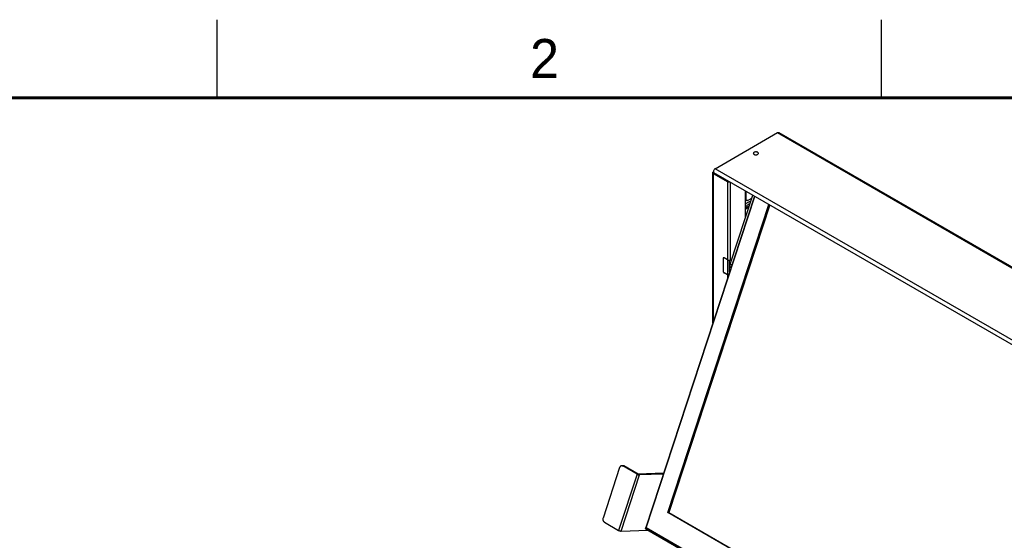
# Model space of a CAD drawing. Header units: inches. Extents: x 0 to 34, y 0 to 22.
# Tile 38 of 49: x 24.2 to 30.5, y 18.7 to 22. Entities that reach past the tile are written whole.
import ezdxf

# ---------------------------------------------------------------- set-up
doc = ezdxf.new("R2010")
doc.units = ezdxf.units.IN
doc.header["$LTSCALE"] = 1.87
doc.header["$MEASUREMENT"] = 0
doc.layers.get('0').update_dxf_attribs({"linetype": 'CONTINUOUS'})
doc.styles.get("Standard").update_dxf_attribs({"font": 'txt', "width": 0.8})

msp = doc.modelspace()

# ---------------------------------------------------------------- linework, layer by layer
at = {"color": 2, "linetype": 'CONTINUOUS'}
for p, q in [((25.5, 22), (25.5, 21.5)), ((29.75, 22), (29.75, 21.5))]:
    msp.add_line(p, q, dxfattribs=at)
at = {"color": 7, "linetype": 'CONTINUOUS'}
for p, q in [((28.6869, 21.046), (29.0868, 21.2769)), ((29.0868, 21.2769), (31.6831, 19.7778)), ((29.0941, 21.2776), (31.6905, 19.7785)), ((31.2832, 19.547), (28.6869, 21.046)), ((28.6718, 20.0585), (28.6718, 21.0201)), ((28.6761, 20.0717), (28.6761, 21.0141)), ((28.7652, 20.9627), (28.6761, 21.0141)), ((31.2756, 19.5213), (28.6793, 21.0204)), ((28.7652, 20.9627), (28.7652, 20.3437)), ((28.7861, 20.4632), (28.7861, 20.9587)), ((28.7835, 20.4358), (28.9279, 20.8768)), ((28.8801, 20.9045), (28.8801, 20.7307)), ((28.8837, 20.8516), (28.8801, 20.8537)), ((28.8837, 20.9024), (28.8837, 20.8516)), ((28.8976, 20.8436), (28.9216, 20.8574)), ((28.8801, 20.8471), (28.8878, 20.8426)), ((28.9046, 20.8057), (28.8801, 20.7915)), ((28.8818, 20.7861), (28.8801, 20.7871)), ((28.902, 20.7978), (28.8818, 20.7861)), ((28.7652, 20.4632), (28.7443, 20.4753)), ((28.7374, 20.4713), (28.7374, 20.3909)), ((28.7791, 20.3862), (28.7791, 20.4611)), ((28.7935, 20.43), (28.7835, 20.4358)), ((28.7861, 20.4632), (28.794, 20.4678)), ((28.7652, 20.3668), (28.7443, 20.3789)), ((28.0759, 19.133), (27.97, 18.8096)), ((28.1871, 19.0901), (28.0695, 18.7309)), ((28.0891, 19.1446), (28.0967, 19.1449)), ((28.0957, 19.1429), (28.1033, 19.1432)), ((28.1871, 19.0901), (28.0957, 19.1429)), ((28.1947, 19.0904), (28.1033, 19.1432)), ((28.3569, 19.0967), (28.1947, 19.0904)), ((28.3552, 19.0915), (28.203, 19.0856)), ((28.0854, 18.7263), (28.203, 19.0856)), ((27.9781, 18.7836), (28.0695, 18.7309)), ((28.0854, 18.7263), (28.2558, 18.733))]:
    msp.add_line(p, q, dxfattribs=at)
at = {"color": 6, "linetype": 'CONTINUOUS'}
for p, q in [((28.9379, 20.871), (28.2431, 18.7494)), ((28.9397, 20.87), (28.2455, 18.7503)), ((28.2461, 18.7461), (28.9414, 20.869)), ((28.3853, 18.8451), (29.0312, 20.8172)), ((29.0364, 20.8142), (28.3916, 18.8454)), ((28.3853, 18.8451), (28.3916, 18.8454)), ((30.5189, 17.6132), (28.3853, 18.8451)), ((28.3916, 18.8454), (30.5199, 17.6165)), ((28.2425, 18.7413), (28.2443, 18.7467)), ((28.2425, 18.7413), (28.2434, 18.7414)), ((28.2464, 18.7391), (28.2425, 18.7413)), ((30.4694, 17.4624), (28.2461, 18.7461)), ((28.2475, 18.7378), (30.4674, 17.4561)), ((28.2495, 18.7373), (28.2475, 18.7378)), ((28.2495, 18.7373), (30.4676, 17.4566))]:
    msp.add_line(p, q, dxfattribs=at)
at = {"color": 7, "linetype": 'CONTINUOUS', "const_width": 0.02}
msp.add_lwpolyline([(33.5, 21.5), (0.5, 21.5)], dxfattribs=at)
at = {"color": 7, "linetype": 'CONTINUOUS'}
for points, knots in [([(29.0868, 21.2769), (29.088, 21.2776), (29.0904, 21.2786), (29.0931, 21.2782), (29.0941, 21.2776)], [0, 0, 0, 0, 0.550867, 1, 1, 1, 1]), ([(28.9361, 21.1509), (28.9347, 21.1501), (28.9324, 21.1484), (28.9313, 21.1456), (28.9313, 21.1443)], [0, 0, 0, 0, 0.550842, 1, 1, 1, 1]), ([(28.9313, 21.1443), (28.9313, 21.143), (28.9324, 21.1402), (28.9363, 21.1373), (28.9415, 21.1353), (28.9476, 21.1347), (28.9536, 21.1353), (28.9574, 21.1367), (28.959, 21.1377)], [0, 0, 0, 0, 0.117709, 0.261984, 0.437095, 0.631071, 0.825031, 1, 1, 1, 1]), ([(28.9638, 21.1443), (28.9638, 21.1456), (28.9627, 21.1484), (28.9589, 21.1513), (28.9536, 21.1532), (28.9476, 21.1539), (28.9415, 21.1532), (28.9377, 21.1519), (28.9361, 21.1509)], [0, 0, 0, 0, 0.117709, 0.261984, 0.437096, 0.631072, 0.825032, 1, 1, 1, 1]), ([(28.959, 21.1377), (28.9604, 21.1384), (28.9627, 21.1402), (28.9638, 21.143), (28.9638, 21.1443)], [0, 0, 0, 0, 0.550843, 1, 1, 1, 1]), ([(28.6822, 21.0421), (28.6807, 21.0404), (28.6783, 21.0367), (28.6768, 21.0324), (28.6764, 21.0303)], [0, 0, 0, 0, 0.50839, 1, 1, 1, 1]), ([(28.6718, 21.0201), (28.6718, 21.0213), (28.6726, 21.0234), (28.6742, 21.0248), (28.675, 21.0254)], [0, 0, 0, 0, 0.547522, 1, 1, 1, 1]), ([(28.6747, 21.015), (28.674, 21.0156), (28.6731, 21.0165), (28.6725, 21.0176), (28.6723, 21.018)], [0, 0, 0, 0, 0.671169, 1, 1, 1, 1]), ([(28.6764, 21.0303), (28.6761, 21.0285), (28.6759, 21.026), (28.6767, 21.0235), (28.677, 21.023)], [0, 0, 0, 0, 0.756362, 1, 1, 1, 1]), ([(28.782, 20.961), (28.7818, 20.9609), (28.7797, 20.9604), (28.7757, 20.96), (28.7701, 20.9606), (28.7667, 20.9618), (28.7652, 20.9627)], [0, 0, 0, 0, 0.042174, 0.37222, 0.702269, 1, 1, 1, 1]), ([(28.8878, 20.8426), (28.8874, 20.8428), (28.8863, 20.8436), (28.8849, 20.8455), (28.8839, 20.8484), (28.8837, 20.8505), (28.8837, 20.8516)], [0, 0, 0, 0, 0.123462, 0.382037, 0.671629, 1, 1, 1, 1]), ([(28.9138, 20.8339), (28.9122, 20.8339), (28.9079, 20.8337), (28.9008, 20.832), (28.8927, 20.8287), (28.8857, 20.8246), (28.8815, 20.8216), (28.88, 20.8204)], [0, 0, 0, 0, 0.131025, 0.348153, 0.584707, 0.840889, 1, 1, 1, 1]), ([(28.9098, 20.8219), (28.9088, 20.8215), (28.905, 20.8197), (28.8984, 20.8159), (28.8903, 20.8097), (28.8842, 20.8041), (28.8809, 20.8005), (28.88, 20.7995)], [0, 0, 0, 0, 0.085796, 0.337957, 0.608054, 0.893525, 1, 1, 1, 1]), ([(28.8976, 20.8436), (28.8966, 20.843), (28.8947, 20.8421), (28.8917, 20.8416), (28.8893, 20.8419), (28.8881, 20.8424), (28.8878, 20.8426)], [0, 0, 0, 0, 0.328753, 0.618269, 0.87678, 1, 1, 1, 1]), ([(28.7394, 20.4758), (28.739, 20.4755), (28.7382, 20.4748), (28.7375, 20.4731), (28.7374, 20.4719), (28.7374, 20.4713)], [0, 0, 0, 0, 0.29291, 0.620517, 1, 1, 1, 1]), ([(28.738, 20.4743), (28.738, 20.4742), (28.7379, 20.474), (28.7378, 20.4739), (28.7378, 20.4738)], [0, 0, 0, 0, 0.445211, 1, 1, 1, 1]), ([(28.7414, 20.4762), (28.7412, 20.4762), (28.7405, 20.4762), (28.7399, 20.476), (28.7394, 20.4758)], [0, 0, 0, 0, 0.271996, 1, 1, 1, 1]), ([(28.7443, 20.4753), (28.7438, 20.4756), (28.743, 20.476), (28.7422, 20.4761), (28.742, 20.4762)], [0, 0, 0, 0, 0.776924, 1, 1, 1, 1]), ([(28.7652, 20.4632), (28.7667, 20.4624), (28.7701, 20.4611), (28.7757, 20.4605), (28.7812, 20.4611), (28.7846, 20.4624), (28.7861, 20.4632)], [0, 0, 0, 0, 0.237291, 0.500104, 0.76292, 1, 1, 1, 1]), ([(28.7835, 20.4358), (28.7829, 20.4339), (28.7819, 20.43), (28.7814, 20.4244), (28.7819, 20.4193), (28.7834, 20.4151), (28.7855, 20.4125), (28.7869, 20.4114), (28.7873, 20.4112)], [0, 0, 0, 0, 0.231529, 0.444413, 0.634398, 0.801597, 0.951298, 1, 1, 1, 1]), ([(28.7374, 20.3909), (28.7374, 20.3902), (28.7376, 20.3886), (28.7383, 20.3863), (28.7394, 20.384), (28.7408, 20.3819), (28.7424, 20.3802), (28.7437, 20.3792), (28.7443, 20.3789)], [0, 0, 0, 0, 0.1543, 0.323274, 0.500099, 0.676901, 0.845898, 1, 1, 1, 1]), ([(28.7378, 20.3879), (28.7378, 20.3878), (28.7379, 20.3875), (28.738, 20.3873), (28.738, 20.3871)], [0, 0, 0, 0, 0.473959, 1, 1, 1, 1]), ([(28.7414, 20.3813), (28.7415, 20.3812), (28.7417, 20.381), (28.7419, 20.3808), (28.7419, 20.3807)], [0, 0, 0, 0, 0.525876, 1, 1, 1, 1]), ([(28.7722, 20.3651), (28.7722, 20.3651), (28.7713, 20.3651), (28.7697, 20.3653), (28.7673, 20.3658), (28.7659, 20.3664), (28.7652, 20.3668)], [0, 0, 0, 0, 0.009028, 0.359511, 0.694518, 1, 1, 1, 1]), ([(28.7721, 20.3646), (28.7714, 20.3647), (28.77, 20.3649), (28.7687, 20.3653), (28.768, 20.3655)], [0, 0, 0, 0, 0.502187, 1, 1, 1, 1]), ([(28.0891, 19.1446), (28.088, 19.1446), (28.0857, 19.1441), (28.0825, 19.1425), (28.0797, 19.14), (28.0774, 19.1368), (28.0764, 19.1343), (28.0759, 19.133)], [0, 0, 0, 0, 0.180823, 0.368983, 0.567416, 0.778173, 1, 1, 1, 1]), ([(28.0891, 19.1446), (28.088, 19.1446), (28.0857, 19.1441), (28.0825, 19.1425), (28.0797, 19.14), (28.0774, 19.1368), (28.0764, 19.1343), (28.0759, 19.133)], [0, 0, 0, 0, 0.180823, 0.368983, 0.567416, 0.778173, 1, 1, 1, 1]), ([(28.0957, 19.1429), (28.0947, 19.1435), (28.0926, 19.1444), (28.0902, 19.1446), (28.0891, 19.1446)], [0, 0, 0, 0, 0.50614, 1, 1, 1, 1]), ([(28.0957, 19.1429), (28.0947, 19.1435), (28.0926, 19.1444), (28.0902, 19.1446), (28.0891, 19.1446)], [0, 0, 0, 0, 0.50614, 1, 1, 1, 1]), ([(28.1033, 19.1432), (28.1023, 19.1438), (28.1001, 19.1447), (28.0978, 19.1449), (28.0967, 19.1449)], [0, 0, 0, 0, 0.50614, 1, 1, 1, 1]), ([(28.1033, 19.1432), (28.1023, 19.1438), (28.1001, 19.1447), (28.0978, 19.1449), (28.0967, 19.1449)], [0, 0, 0, 0, 0.50614, 1, 1, 1, 1]), ([(28.1871, 19.0901), (28.1879, 19.0897), (28.1896, 19.0888), (28.1923, 19.0877), (28.1952, 19.0868), (28.198, 19.0861), (28.2006, 19.0857), (28.2023, 19.0856), (28.203, 19.0856)], [0, 0, 0, 0, 0.162655, 0.341854, 0.526381, 0.70468, 0.865808, 1, 1, 1, 1]), ([(28.1871, 19.0901), (28.1879, 19.0897), (28.1896, 19.0888), (28.1923, 19.0877), (28.1952, 19.0868), (28.198, 19.0861), (28.2006, 19.0857), (28.2023, 19.0856), (28.203, 19.0856)], [0, 0, 0, 0, 0.162655, 0.341854, 0.526381, 0.70468, 0.865808, 1, 1, 1, 1]), ([(27.97, 18.8096), (27.9696, 18.8083), (27.969, 18.8054), (27.9687, 18.801), (27.9693, 18.7967), (27.9705, 18.7926), (27.9725, 18.7889), (27.975, 18.7858), (27.977, 18.7843), (27.9781, 18.7836)], [0, 0, 0, 0, 0.147545, 0.298261, 0.448903, 0.596568, 0.738576, 0.873314, 1, 1, 1, 1]), ([(27.97, 18.8096), (27.9696, 18.8083), (27.969, 18.8054), (27.9687, 18.801), (27.9693, 18.7967), (27.9705, 18.7926), (27.9725, 18.7889), (27.975, 18.7858), (27.977, 18.7843), (27.9781, 18.7836)], [0, 0, 0, 0, 0.147545, 0.298261, 0.448903, 0.596568, 0.738576, 0.873314, 1, 1, 1, 1]), ([(28.0695, 18.7309), (28.0703, 18.7304), (28.072, 18.7296), (28.0747, 18.7285), (28.0775, 18.7275), (28.0804, 18.7268), (28.083, 18.7264), (28.0846, 18.7263), (28.0854, 18.7263)], [0, 0, 0, 0, 0.162655, 0.341854, 0.526381, 0.70468, 0.865808, 1, 1, 1, 1]), ([(28.0695, 18.7309), (28.0703, 18.7304), (28.072, 18.7296), (28.0747, 18.7285), (28.0775, 18.7275), (28.0804, 18.7268), (28.083, 18.7264), (28.0846, 18.7263), (28.0854, 18.7263)], [0, 0, 0, 0, 0.162655, 0.341854, 0.526381, 0.70468, 0.865808, 1, 1, 1, 1])]:
    msp.add_open_spline(points, degree=3, knots=knots, dxfattribs=at)
for points in [[(28.6869, 21.046), (28.6852, 21.045), (28.6836, 21.0436), (28.6822, 21.0421)], [(28.6723, 21.018), (28.672, 21.0186), (28.6718, 21.0194), (28.6718, 21.0201)], [(28.6761, 21.0141), (28.6756, 21.0144), (28.6752, 21.0147), (28.6747, 21.015)], [(28.675, 21.0254), (28.6753, 21.0257), (28.6757, 21.0259), (28.6761, 21.0261)], [(28.677, 21.023), (28.6773, 21.0222), (28.6778, 21.0215), (28.6785, 21.0209)], [(28.6785, 21.0209), (28.6787, 21.0207), (28.679, 21.0206), (28.6793, 21.0204)], [(28.8818, 20.7861), (28.8811, 20.7857), (28.8806, 20.7853), (28.88, 20.7847)], [(28.7378, 20.4738), (28.7375, 20.473), (28.7374, 20.4721), (28.7374, 20.4713)], [(28.7394, 20.4758), (28.7388, 20.4754), (28.7383, 20.4749), (28.738, 20.4743)], [(28.7417, 20.4762), (28.7409, 20.4763), (28.7401, 20.4762), (28.7394, 20.4758)], [(28.742, 20.4762), (28.7418, 20.4762), (28.7416, 20.4762), (28.7414, 20.4762)], [(28.7443, 20.4753), (28.7435, 20.4758), (28.7426, 20.4761), (28.7417, 20.4762)], [(28.7374, 20.3909), (28.7374, 20.3899), (28.7375, 20.3889), (28.7378, 20.3879)], [(28.7419, 20.3807), (28.7427, 20.38), (28.7435, 20.3794), (28.7443, 20.3789)], [(28.768, 20.3655), (28.767, 20.3659), (28.7661, 20.3663), (28.7652, 20.3668)]]:
    msp.add_open_spline(points, degree=3, dxfattribs=at)
at = {"color": 6, "linetype": 'CONTINUOUS'}
for points, knots in [([(28.2444, 18.7472), (28.2443, 18.7473), (28.2437, 18.7478), (28.2429, 18.7487), (28.2431, 18.7492), (28.2432, 18.7493)], [0, 0, 0, 0, 0.224984, 0.836082, 1, 1, 1, 1]), ([(28.2475, 18.7378), (28.2475, 18.7378), (28.247, 18.7381), (28.2466, 18.7386), (28.2463, 18.739)], [0, 0, 0, 0, 0.136802, 1, 1, 1, 1])]:
    msp.add_open_spline(points, degree=3, knots=knots, dxfattribs=at)
for points in [[(28.2432, 18.7493), (28.2436, 18.7499), (28.2447, 18.7503), (28.2455, 18.7503)], [(28.2461, 18.7461), (28.2455, 18.7464), (28.245, 18.7467), (28.2444, 18.7472)], [(28.2455, 18.7426), (28.2455, 18.7438), (28.2458, 18.745), (28.2461, 18.7461)], [(28.2459, 18.7398), (28.2456, 18.7407), (28.2455, 18.7417), (28.2455, 18.7426)], [(28.2463, 18.739), (28.2461, 18.7393), (28.246, 18.7395), (28.2459, 18.7398)]]:
    msp.add_open_spline(points, degree=3, dxfattribs=at)

# ---------------------------------------------------------------- texts
at = {"color": 2, "linetype": 'CONTINUOUS'}
msp.add_text('2', height=0.25, dxfattribs=at).set_placement((27.5025, 21.6262))

doc.saveas('drawing.dxf')
